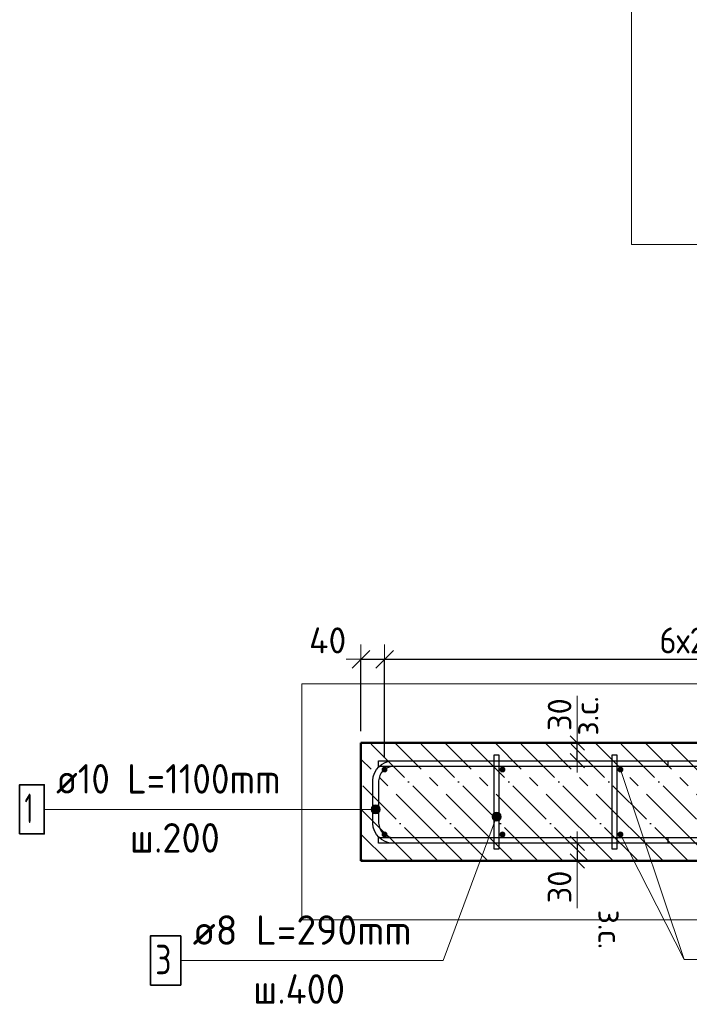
# Model space of a CAD drawing. Header units: millimetres. Extents: x -19950 to 69837, y -2757 to 40090.
# Tile 45 of 136: x -1294 to -159, y 5059 to 6729. Entities that reach past the tile are written whole.
import ezdxf

# ---------------------------------------------------------------- set-up
doc = ezdxf.new("R2010")
doc.units = ezdxf.units.MM
doc.header["$PDMODE"] = 65
doc.linetypes.add('______11', pattern=[100, 80, -10, 0, -10])
doc.linetypes.add('______5', pattern=[220, 160, -20, 20, -20])
for name, color, linetype, lineweight in [('Standard', 7, 'Continuous', 25), ('Арм.стержн. Арматура края', 96, 'Continuous', 35), ('Арм.стержн. вертикальными 1', 22, 'Continuous', 35), ('Арм.стержн.горизонт. 1', 180, 'Continuous', 35), ('Размерная линия_ общее', 7, 'Continuous', 13), ('Размерная линия_ общее_1', 7, 'Continuous', 13)]:
    doc.layers.add(name, color=color, linetype=linetype, lineweight=lineweight)
doc.layers.add('Арм.стержн.Стяжки', color=7, linetype='Continuous', lineweight=35, true_color=0x501e0f)
doc.styles.add('ISOCPEUR', font='ISOCPEUR')
doc.dimstyles.new('DIMSTYLE_3', dxfattribs={"dimtxt": 40, "dimasz": 40, "dimexe": 0, "dimexo": 0.001, "dimgap": 20, "dimtad": 2, "dimdec": 0, "dimrnd": 5, "dimzin": 12, "dimdsep": 46, "dimtxsty": 'ISOCPEUR', "dimblk1": 'ALL_ML_STRICH', "dimblk2": 'ALL_ML_STRICH', "dimsah": 1, "dimcen": 0, "dimse1": 1, "dimse2": 1, "dimclrd": 7, "dimclre": 256, "dimclrt": 7, "dimadec": 0, "dimazin": 0, "dimtfac": 1, "dimtdec": 0, "dimtix": 1, "dimtmove": 2, "dimatfit": 3, "dimfxl": 0, "dimtvp": 1.2, "dimtzin": 0, "dimlwd": 0, "dimlwe": -3, "dimarcsym": 0})
doc.dimstyles.new('DIMSTYLE_5', dxfattribs={"dimtxt": 44, "dimasz": 50, "dimexe": 0, "dimexo": 0, "dimgap": 22, "dimtad": 2, "dimdec": 0, "dimrnd": 5, "dimzin": 12, "dimdsep": 46, "dimtxsty": 'ISOCPEUR', "dimblk1": 'ALL_ML_STRICH', "dimblk2": 'ALL_ML_STRICH', "dimsah": 1, "dimcen": 0, "dimclrd": 7, "dimclre": 256, "dimclrt": 7, "dimadec": 0, "dimazin": 0, "dimtfac": 1, "dimtdec": 0, "dimtix": 1, "dimtmove": 2, "dimatfit": 3, "dimfxl": 0, "dimtvp": 1.2, "dimtzin": 0, "dimlwd": 0, "dimlwe": -3, "dimarcsym": 0})
doc.dimstyles.new('DIMSTYLE_7', dxfattribs={"dimtxt": 44, "dimasz": 50, "dimexe": 0, "dimexo": 0, "dimgap": 22, "dimtad": 2, "dimdec": 0, "dimrnd": 5, "dimzin": 12, "dimdsep": 46, "dimtxsty": 'ISOCPEUR', "dimblk1": 'ALL_ML_STRICH', "dimblk2": 'ALL_ML_STRICH', "dimsah": 1, "dimcen": 0, "dimclrd": 7, "dimclre": 256, "dimclrt": 7, "dimadec": 0, "dimazin": 0, "dimtfac": 1, "dimtdec": 0, "dimtix": 1, "dimtmove": 2, "dimatfit": 3, "dimfxl": 0, "dimtzin": 0, "dimlwd": 0, "dimlwe": -3, "dimarcsym": 0})

# ---------------------------------------------------------------- blocks, each defined once
blk = doc.blocks.new('ALL_ML_STRICH')
at = {"color": 0, "linetype": 'ByBlock', "lineweight": -2}
for p, q in [((0, -0.5), (0, 0.5)), ((-1, 0), (0.5, 0)), ((-0.3, -0.3), (0.3, 0.3))]:
    blk.add_line(p, q, dxfattribs=at)
blk = doc.blocks.new('*D47')
at = {"layer": 'DEFPOINTS', "color": 7, "linetype": 'Continuous', "lineweight": 13, "transparency": 33554687}
for p in [(-715.8, 5644.3), (-715.8, 5502.4), (-675.8, 5457.4)]:
    blk.add_point(p, dxfattribs=at)
at = {"layer": 'Размерная линия_ общее', "color": 253, "linetype": 'Continuous', "lineweight": -2, "true_color": 0xa0a0a0, "transparency": 33554687}
for p, q in [((-715.8, 5522.4), (-715.8, 5644.3)), ((-675.8, 5477.4), (-675.8, 5644.3))]:
    blk.add_line(p, q, dxfattribs=at)
at = {"layer": 'Размерная линия_ общее', "color": 7, "linetype": 'Continuous', "lineweight": -2, "transparency": 33554687}
blk.add_line((-715.8, 5644.3), (-675.8, 5644.3), dxfattribs=at)
at = {"layer": 'Размерная линия_ общее', "color": 7, "linetype": 'Continuous', "lineweight": 13, "transparency": 33554687, "xscale": 50, "yscale": 50, "zscale": 50, "rotation": 180}
blk.add_blockref('ALL_ML_STRICH', (-715.8, 5644.3), dxfattribs=at)
at = {"layer": 'Размерная линия_ общее', "color": 7, "linetype": 'Continuous', "lineweight": 13, "transparency": 33554687, "xscale": 50, "yscale": 50, "zscale": 50}
blk.add_blockref('ALL_ML_STRICH', (-675.8, 5644.3), dxfattribs=at)
at = {"layer": 'Размерная линия_ общее', "color": 7, "linetype": 'Continuous', "lineweight": 13, "transparency": 33554687, "insert": (-772.3, 5676.3), "char_height": 44, "width": 88, "attachment_point": 5, "style": 'ISOCPEUR'}
blk.add_mtext('\\A1;{40}', dxfattribs=at)
blk = doc.blocks.new('*D48')
at = {"layer": 'DEFPOINTS', "color": 7, "linetype": 'Continuous', "lineweight": 13, "transparency": 33554687}
for p in [(-675.8, 5644.3), (-675.8, 5457.4), (524.2, 5457.4)]:
    blk.add_point(p, dxfattribs=at)
at = {"layer": 'Размерная линия_ общее', "color": 253, "linetype": 'Continuous', "lineweight": -2, "true_color": 0xa0a0a0, "transparency": 33554687}
for p, q in [((-675.8, 5477.4), (-675.8, 5644.3)), ((524.2, 5477.4), (524.2, 5644.3))]:
    blk.add_line(p, q, dxfattribs=at)
at = {"layer": 'Размерная линия_ общее', "color": 7, "linetype": 'Continuous', "lineweight": -2, "transparency": 33554687}
blk.add_line((-675.8, 5644.3), (524.2, 5644.3), dxfattribs=at)
at = {"layer": 'Размерная линия_ общее', "color": 7, "linetype": 'Continuous', "lineweight": 13, "transparency": 33554687, "xscale": 50, "yscale": 50, "zscale": 50, "rotation": 180}
blk.add_blockref('ALL_ML_STRICH', (-675.8, 5644.3), dxfattribs=at)
at = {"layer": 'Размерная линия_ общее', "color": 7, "linetype": 'Continuous', "lineweight": 13, "transparency": 33554687, "xscale": 50, "yscale": 50, "zscale": 50}
blk.add_blockref('ALL_ML_STRICH', (524.2, 5644.3), dxfattribs=at)
at = {"layer": 'Размерная линия_ общее', "color": 7, "linetype": 'Continuous', "lineweight": 13, "transparency": 33554687, "insert": (-209.8, 5698.3), "char_height": 44, "width": 2.2, "attachment_point": 1, "line_spacing_factor": 0.60241, "style": 'ISOCPEUR'}
blk.add_mtext('\\W0.91;6х200=1200', dxfattribs=at)
blk = doc.blocks.new('*D51')
at = {"layer": 'DEFPOINTS', "color": 7, "linetype": 'Continuous', "lineweight": 13, "transparency": 33554687}
for p in [(-340.4, 5502.4), (-349.1, 5472.4), (-340.4, 5472.4)]:
    blk.add_point(p, dxfattribs=at)
at = {"layer": 'Размерная линия_ общее_1', "color": 7, "linetype": 'Continuous', "lineweight": -2, "transparency": 33554687}
blk.add_line((-349.1, 5472.4), (-349.1, 5502.4), dxfattribs=at)
at = {"layer": 'Размерная линия_ общее_1', "color": 7, "linetype": 'Continuous', "lineweight": 13, "transparency": 33554687, "xscale": 40, "yscale": 40, "zscale": 40}
for p, rotation in [((-349.1, 5502.4), 90), ((-349.1, 5472.4), 270)]:
    blk.add_blockref('ALL_ML_STRICH', p, dxfattribs=dict(at, rotation=rotation))
at = {"layer": 'Размерная линия_ общее_1', "color": 7, "linetype": 'Continuous', "lineweight": 13, "transparency": 33554687, "insert": (-353.4, 5514.9), "char_height": 40, "width": 2, "attachment_point": 1, "rotation": 90, "line_spacing_factor": 0.60241, "style": 'ISOCPEUR'}
blk.add_mtext('з.с.', dxfattribs=at)
at = {"layer": 'Размерная линия_ общее_1', "color": 7, "linetype": 'Continuous', "lineweight": 13, "transparency": 33554687, "insert": (-379.1, 5550.5), "char_height": 40, "width": 80, "attachment_point": 5, "rotation": 90, "style": 'ISOCPEUR'}
blk.add_mtext('\\A1;{30}', dxfattribs=at)
blk = doc.blocks.new('*D52')
at = {"layer": 'DEFPOINTS', "color": 7, "linetype": 'Continuous', "lineweight": 13, "transparency": 33554687}
for p in [(-349.1, 5332.4), (-340.4, 5332.4), (-340.4, 5302.4)]:
    blk.add_point(p, dxfattribs=at)
at = {"layer": 'Размерная линия_ общее_1', "color": 7, "linetype": 'Continuous', "lineweight": -2, "transparency": 33554687}
blk.add_line((-349.1, 5332.4), (-349.1, 5302.4), dxfattribs=at)
at = {"layer": 'Размерная линия_ общее_1', "color": 7, "linetype": 'Continuous', "lineweight": 13, "transparency": 33554687, "xscale": 40, "yscale": 40, "zscale": 40}
for p, rotation in [((-349.1, 5332.4), 90), ((-349.1, 5302.4), 270)]:
    blk.add_blockref('ALL_ML_STRICH', p, dxfattribs=dict(at, rotation=rotation))
at = {"layer": 'Размерная линия_ общее_1', "color": 7, "linetype": 'Continuous', "lineweight": 13, "transparency": 33554687, "insert": (-379.1, 5258.3), "char_height": 40, "width": 80, "attachment_point": 5, "rotation": 90, "style": 'ISOCPEUR'}
blk.add_mtext('\\A1;{30}', dxfattribs=at)
at = {"layer": 'Размерная линия_ общее_1', "color": 7, "linetype": 'Continuous', "lineweight": 13, "transparency": 33554687, "insert": (-273.4, 5219.8), "char_height": 40, "width": 2, "attachment_point": 1, "rotation": 270, "line_spacing_factor": 0.60241, "style": 'ISOCPEUR'}
blk.add_mtext('з.с.', dxfattribs=at)

msp = doc.modelspace()

# ---------------------------------------------------------------- hatches: boundary and pattern name
at = {"layer": 'Арм.стержн. Арматура края', "linetype": 'Continuous', "lineweight": 13, "transparency": 33554687}
for points in [[(-697.3, 5386.2), (-697.3, 5393.7), (-698.3, 5389.9)], [(-697.3, 5393.7), (-694.6, 5383.5), (-694.6, 5396.4)], [(-697.3, 5393.7), (-697.3, 5386.2), (-694.6, 5383.5)], [(-694.6, 5396.4), (-690.8, 5382.4), (-690.8, 5397.4)], [(-694.6, 5396.4), (-694.6, 5383.5), (-690.8, 5382.4)], [(-690.8, 5397.4), (-690.8, 5382.4), (-687.1, 5383.5)], [(-690.8, 5397.4), (-687.1, 5383.5), (-687.1, 5396.4)], [(-687.1, 5396.4), (-687.1, 5383.5), (-684.4, 5386.2)], [(-687.1, 5396.4), (-684.4, 5386.2), (-684.4, 5393.7)], [(-684.4, 5393.7), (-684.4, 5386.2), (-683.3, 5389.9)]]:
    msp.add_hatch(color=7, dxfattribs=at).paths.add_polyline_path(points)
at = {"layer": 'Арм.стержн. вертикальными 1', "linetype": 'Continuous', "lineweight": 50, "transparency": 33554687}
for points in [[(-675.8, 5452.4), (-673.9, 5452.7), (-672.3, 5453.8), (-671.2, 5455.4), (-670.8, 5457.4), (-671.2, 5459.3), (-672.3, 5460.9), (-673.9, 5462), (-675.8, 5462.4), (-677.8, 5462), (-679.4, 5460.9), (-680.5, 5459.3), (-680.8, 5457.4), (-680.5, 5455.4), (-679.4, 5453.8), (-677.8, 5452.7)], [(-475.8, 5452.4), (-473.9, 5452.7), (-472.3, 5453.8), (-471.2, 5455.4), (-470.8, 5457.4), (-471.2, 5459.3), (-472.3, 5460.9), (-473.9, 5462), (-475.8, 5462.4), (-477.8, 5462), (-479.4, 5460.9), (-480.5, 5459.3), (-480.8, 5457.4), (-480.5, 5455.4), (-479.4, 5453.8), (-477.8, 5452.7)], [(-275.8, 5452.4), (-273.9, 5452.7), (-272.3, 5453.8), (-271.2, 5455.4), (-270.8, 5457.4), (-271.2, 5459.3), (-272.3, 5460.9), (-273.9, 5462), (-275.8, 5462.4), (-277.8, 5462), (-279.4, 5460.9), (-280.5, 5459.3), (-280.8, 5457.4), (-280.5, 5455.4), (-279.4, 5453.8), (-277.8, 5452.7)], [(-675.8, 5342.4), (-673.9, 5342.7), (-672.3, 5343.8), (-671.2, 5345.4), (-670.8, 5347.4), (-671.2, 5349.3), (-672.3, 5350.9), (-673.9, 5352), (-675.8, 5352.4), (-677.8, 5352), (-679.4, 5350.9), (-680.5, 5349.3), (-680.8, 5347.4), (-680.5, 5345.4), (-679.4, 5343.8), (-677.8, 5342.7)], [(-475.8, 5342.4), (-473.9, 5342.7), (-472.3, 5343.8), (-471.2, 5345.4), (-470.8, 5347.4), (-471.2, 5349.3), (-472.3, 5350.9), (-473.9, 5352), (-475.8, 5352.4), (-477.8, 5352), (-479.4, 5350.9), (-480.5, 5349.3), (-480.8, 5347.4), (-480.5, 5345.4), (-479.4, 5343.8), (-477.8, 5342.7)], [(-275.8, 5342.4), (-273.9, 5342.7), (-272.3, 5343.8), (-271.2, 5345.4), (-270.8, 5347.4), (-271.2, 5349.3), (-272.3, 5350.9), (-273.9, 5352), (-275.8, 5352.4), (-277.8, 5352), (-279.4, 5350.9), (-280.5, 5349.3), (-280.8, 5347.4), (-280.5, 5345.4), (-279.4, 5343.8), (-277.8, 5342.7)]]:
    msp.add_hatch(color=4, dxfattribs=at).paths.add_polyline_path(points)
at = {"layer": 'Арм.стержн.Стяжки', "linetype": 'Continuous', "lineweight": 13, "transparency": 33554687}
for points in [[(-493.2, 5376.3), (-478.8, 5374.9), (-492.9, 5380.1)], [(-491.6, 5372.8), (-481.1, 5371.8), (-493.2, 5376.3)], [(-493.2, 5376.3), (-481.1, 5371.8), (-478.8, 5374.9)], [(-492.9, 5380.1), (-478.5, 5378.8), (-490.6, 5383.3)], [(-492.9, 5380.1), (-478.8, 5374.9), (-478.5, 5378.8)], [(-490.6, 5383.3), (-480.1, 5382.3), (-487.1, 5384.9)], [(-490.6, 5383.3), (-478.5, 5378.8), (-480.1, 5382.3)], [(-487.1, 5384.9), (-480.1, 5382.3), (-483.2, 5384.6)], [(-484.6, 5370.2), (-491.6, 5372.8), (-488.5, 5370.5)], [(-491.6, 5372.8), (-484.6, 5370.2), (-481.1, 5371.8)]]:
    msp.add_hatch(color=7, dxfattribs=at).paths.add_polyline_path(points)

# ---------------------------------------------------------------- linework, layer by layer
at = {"layer": 'Standard', "color": 7, "linetype": 'Continuous', "lineweight": 13, "transparency": 33554687}
for p, q in [((-349.1, 5502.4), (-349.1, 5582.4)), ((-275.8, 5457.4), (-167.7, 5135.6)), ((-349.1, 5302.4), (-349.1, 5222.4))]:
    msp.add_line(p, q, dxfattribs=at)
at = {"layer": 'Standard', "color": 7, "linetype": 'Continuous', "lineweight": 50, "transparency": 33554687}
for p, q in [((734.2, 5502.4), (-715.8, 5502.4)), ((-715.8, 5502.4), (-715.8, 5302.4)), ((-715.8, 5302.4), (734.2, 5302.4))]:
    msp.add_line(p, q, dxfattribs=at)
at = {"layer": 'Standard', "color": 7, "linetype": '______11', "lineweight": -3, "transparency": 33554687}
for p, q in [((-500.6, 5302.4), (-700.6, 5502.4)), ((-415.8, 5302.4), (-615.8, 5502.4)), ((-330.9, 5302.4), (-530.9, 5502.4)), ((-246.1, 5302.4), (-446.1, 5502.4)), ((-161.2, 5302.4), (-361.2, 5502.4)), ((-76.4, 5302.4), (-276.4, 5502.4)), ((8.5, 5302.4), (-191.5, 5502.4)), ((-585.5, 5302.4), (-715.8, 5432.7)), ((-670.4, 5302.4), (-715.8, 5347.9))]:
    msp.add_line(p, q, dxfattribs=at)
at = {"layer": 'Standard', "color": 7, "linetype": '______5', "lineweight": -3, "transparency": 33554687}
for p, q in [((-458.2, 5302.4), (-658.2, 5502.4)), ((-373.4, 5302.4), (-573.4, 5502.4)), ((-288.5, 5302.4), (-488.5, 5502.4)), ((-203.7, 5302.4), (-403.7, 5502.4)), ((-118.8, 5302.4), (-318.8, 5502.4)), ((-34, 5302.4), (-234, 5502.4)), ((-543.1, 5302.4), (-715.8, 5475.1)), ((-627.9, 5302.4), (-715.8, 5390.3)), ((-712.8, 5302.4), (-715.8, 5305.4))]:
    msp.add_line(p, q, dxfattribs=at)
at = {"layer": 'Standard', "color": 7, "linetype": 'Continuous', "lineweight": 13, "transparency": 33554687}
for points in [[(-257.1, 6347.4), (515.8, 6347.4), (515.8, 10290.1), (-257.1, 10290.1), (-257.1, 6347.4)], [(-815.8, 5602.4), (-815.8, 5202.4), (834.2, 5202.4), (834.2, 5602.4), (-815.8, 5602.4)]]:
    msp.add_lwpolyline(points, dxfattribs=at)
at = {"layer": 'Арм.стержн. Арматура края', "color": 7, "linetype": 'Continuous', "lineweight": 13, "transparency": 33554687}
for p, q in [((-690.8, 5397.4), (-690.8, 5397.4)), ((-1252.7, 5389.9), (-767.7, 5389.9)), ((-767.7, 5389.9), (-690.8, 5389.9)), ((-698.3, 5389.9), (-698.3, 5389.9)), ((-690.8, 5382.4), (-690.8, 5382.4)), ((-683.3, 5389.9), (-683.3, 5389.9))]:
    msp.add_line(p, q, dxfattribs=at)
at = {"layer": 'Арм.стержн. Арматура края', "color": 4, "linetype": 'Continuous', "lineweight": 25, "transparency": 33554687}
msp.add_lwpolyline([(-195.8, 5332.4), (-662.5, 5332.4), (-668.6, 5333.2), (-675, 5335.3), (-680.8, 5338.6), (-685.6, 5342.6), (-689.6, 5347.4), (-692.9, 5353.3), (-695, 5359.6), (-695.8, 5365.7), (-695.8, 5439), (-695, 5445.1), (-692.9, 5451.5), (-689.6, 5457.3), (-685.6, 5462.1), (-680.8, 5466.1), (-675, 5469.4), (-668.6, 5471.5), (-662.5, 5472.4), (-195.8, 5472.4), (-195.8, 5462.4), (-661.8, 5462.4), (-666.3, 5461.7), (-670.9, 5460.2), (-675.1, 5457.9), (-678.5, 5455), (-681.4, 5451.6), (-683.7, 5447.4), (-685.2, 5442.8), (-685.8, 5438.3), (-685.8, 5366.4), (-685.2, 5361.9), (-683.7, 5357.3), (-681.4, 5353.1), (-678.5, 5349.7), (-675.1, 5346.8), (-670.9, 5344.5), (-666.3, 5343), (-661.8, 5342.4), (-195.8, 5342.4), (-195.8, 5332.4)], dxfattribs=at)
msp.add_lwpolyline([(-195.8, 5332.4), (-662.5, 5332.4), (-668.6, 5333.2), (-675, 5335.3), (-680.8, 5338.6), (-685.6, 5342.6), (-689.6, 5347.4), (-692.9, 5353.3), (-695, 5359.6), (-695.8, 5365.7), (-695.8, 5439), (-695, 5445.1), (-692.9, 5451.5), (-689.6, 5457.3), (-685.6, 5462.1), (-680.8, 5466.1), (-675, 5469.4), (-668.6, 5471.5), (-662.5, 5472.4), (-195.8, 5472.4), (-195.8, 5462.4), (-661.8, 5462.4), (-666.3, 5461.7), (-670.9, 5460.2), (-675.1, 5457.9), (-678.5, 5455), (-681.4, 5451.6), (-683.7, 5447.4), (-685.2, 5442.8), (-685.8, 5438.3), (-685.8, 5366.4), (-685.2, 5361.9), (-683.7, 5357.3), (-681.4, 5353.1), (-678.5, 5349.7), (-675.1, 5346.8), (-670.9, 5344.5), (-666.3, 5343), (-661.8, 5342.4), (-195.8, 5342.4), (-195.8, 5332.4)], dxfattribs=at)
at = {"layer": 'Арм.стержн. Арматура края', "color": 7, "linetype": 'Continuous', "lineweight": 35, "transparency": 33554687}
msp.add_lwpolyline([(-1294.4, 5348.3), (-1252.7, 5348.3), (-1252.7, 5431.6), (-1294.4, 5431.6), (-1294.4, 5348.3)], dxfattribs=at)
at = {"layer": 'Арм.стержн. Арматура края', "color": 7, "linetype": 'Continuous', "lineweight": 13, "transparency": 33554687}
msp.add_circle((-690.8, 5389.9), 7.5, dxfattribs=at)
at = {"layer": 'Арм.стержн. вертикальными 1', "color": 7, "linetype": 'Continuous', "lineweight": 13, "transparency": 33554687}
for q in [(-275.8, 5347.4), (342.3, 5135.6)]:
    msp.add_line((-167.7, 5135.6), q, dxfattribs=at)
at = {"layer": 'Арм.стержн.горизонт. 1', "color": 52, "linetype": 'Continuous', "lineweight": 50, "transparency": 33554687}
for p, q in [((-715.8, 5502.4), (-715.8, 5502.4)), ((-715.8, 5302.4), (-715.8, 5302.4))]:
    msp.add_line(p, q, dxfattribs=at)
at = {"layer": 'Арм.стержн.горизонт. 1', "color": 4, "linetype": 'Continuous', "lineweight": 25, "transparency": 33554687}
for points in [[(-685.8, 5472.4), (704.2, 5472.4), (704.2, 5462.4), (-685.8, 5462.4), (-685.8, 5472.4)], [(-685.8, 5472.4), (704.2, 5472.4), (704.2, 5462.4), (-685.8, 5462.4), (-685.8, 5472.4)], [(-685.8, 5342.4), (704.2, 5342.4), (704.2, 5332.4), (-685.8, 5332.4), (-685.8, 5342.4)], [(-685.8, 5342.4), (704.2, 5342.4), (704.2, 5332.4), (-685.8, 5332.4), (-685.8, 5342.4)]]:
    msp.add_lwpolyline(points, dxfattribs=at)
at = {"layer": 'Арм.стержн.Стяжки', "color": 7, "linetype": 'Continuous', "lineweight": 13, "transparency": 33554687}
for p, q in [((-576.2, 5133.6), (-485.8, 5377.5)), ((-492.9, 5380.1), (-492.9, 5380.1)), ((-483.2, 5384.6), (-483.2, 5384.6)), ((-478.8, 5374.9), (-478.8, 5374.9)), ((-488.5, 5370.5), (-488.5, 5370.5)), ((-1021.2, 5133.6), (-576.2, 5133.6))]:
    msp.add_line(p, q, dxfattribs=at)
at = {"layer": 'Арм.стержн.Стяжки', "color": 40, "linetype": 'Continuous', "lineweight": 25, "transparency": 33554687}
for points in [[(-489.8, 5322.4), (-489.8, 5482.4), (-481.8, 5482.4), (-481.8, 5322.4), (-489.8, 5322.4)], [(-289.8, 5322.4), (-289.8, 5482.4), (-281.8, 5482.4), (-281.8, 5322.4), (-289.8, 5322.4)]]:
    msp.add_lwpolyline(points, dxfattribs=at)
at = {"layer": 'Арм.стержн.Стяжки', "color": 7, "linetype": 'Continuous', "lineweight": 35, "transparency": 33554687}
msp.add_lwpolyline([(-1072.8, 5092), (-1021.2, 5092), (-1021.2, 5175.3), (-1072.8, 5175.3), (-1072.8, 5092)], dxfattribs=at)
at = {"layer": 'Арм.стержн.Стяжки', "color": 7, "linetype": 'Continuous', "lineweight": 13, "transparency": 33554687}
msp.add_circle((-485.8, 5377.5), 7.5, dxfattribs=at)

# ---------------------------------------------------------------- texts
at = {"layer": 'Арм.стержн. Арматура края', "color": 7, "linetype": 'Continuous', "lineweight": 25, "transparency": 33554687, "char_height": 50, "attachment_point": 7, "style": 'ISOCPEUR'}
for s, insert, width in [('\\W0.92;ø10 L=1100mm ', (-1232.7, 5416.6), 467.782), ('\\W0.56;1', (-1286, 5366.6), 38.889), ('\\W0.95;ш.200 ', (-1107.7, 5316.6), 218.666)]:
    msp.add_mtext(s, dxfattribs=dict(at, insert=insert, width=width))
at = {"layer": 'Арм.стержн.Стяжки', "color": 7, "linetype": 'Continuous', "lineweight": 25, "transparency": 33554687, "char_height": 50, "attachment_point": 7, "style": 'ISOCPEUR'}
for s, insert, width in [('\\W0.98;ø8 L=290mm ', (-1001.2, 5160.3), 429.211), ('\\W0.78;3', (-1064.5, 5110.3), 54.401), ('\\W0.95;ш.400 ', (-898.7, 5060.3), 223.706)]:
    msp.add_mtext(s, dxfattribs=dict(at, insert=insert, width=width))

# ---------------------------------------------------------------- dimensions: what is measured, and where the dimension line sits
at = {"layer": 'Размерная линия_ общее', "color": 7, "linetype": 'Continuous', "lineweight": 13, "transparency": 33554687}
dim = msp.add_linear_dim(base=(-675.8, 5644.3), p1=(-715.8, 5522.4), p2=(-675.8, 5477.4), dimstyle='DIMSTYLE_5', override={"dimpost": '<>', "dimclrd": 7, "dimclre": 253, "dimclrt": 7, "dimlwd": 0, "dimlwe": 65533}, dxfattribs=at)
dim.commit()
dim.dimension.update_dxf_attribs({"geometry": '*D47', "text_midpoint": (-772.3, 5676.3), "dimtype": 160})
dim = msp.add_linear_dim(base=(524.2, 5644.3), p1=(-675.8, 5477.4), p2=(524.2, 5477.4), text='\\W0.91;6х200=1200', dimstyle='DIMSTYLE_7', override={"dimpost": '<>', "dimclrd": 7, "dimclre": 253, "dimclrt": 7, "dimlwd": 0, "dimlwe": 65533}, dxfattribs=at)
dim.commit()
dim.dimension.update_dxf_attribs({"geometry": '*D48', "text_midpoint": (-75.8, 5666.3), "dimtype": 160})
at = {"layer": 'Размерная линия_ общее_1', "color": 7, "linetype": 'Continuous', "lineweight": 13, "transparency": 33554687}
for base, p1, p2, angle, picture, middle in [((-349.1, 5502.4), (-340.4, 5472.4), (-340.4, 5502.4), 90, '*D51', (-379.1, 5550.5)), ((-349.1, 5302.4), (-340.4, 5332.4), (-340.4, 5302.4), 270, '*D52', (-379.1, 5258.3))]:
    dim = msp.add_linear_dim(base=base, p1=p1, p2=p2, angle=angle, text='<>\\Xз.с.', dimstyle='DIMSTYLE_3', override={"dimpost": '<>', "dimclrd": 7, "dimclre": 253, "dimclrt": 7, "dimlwd": 0, "dimlwe": 65533}, dxfattribs=at)
    dim.commit()
    dim.dimension.update_dxf_attribs({"geometry": picture, "text_midpoint": middle, "dimtype": 160})

doc.saveas('drawing.dxf')
